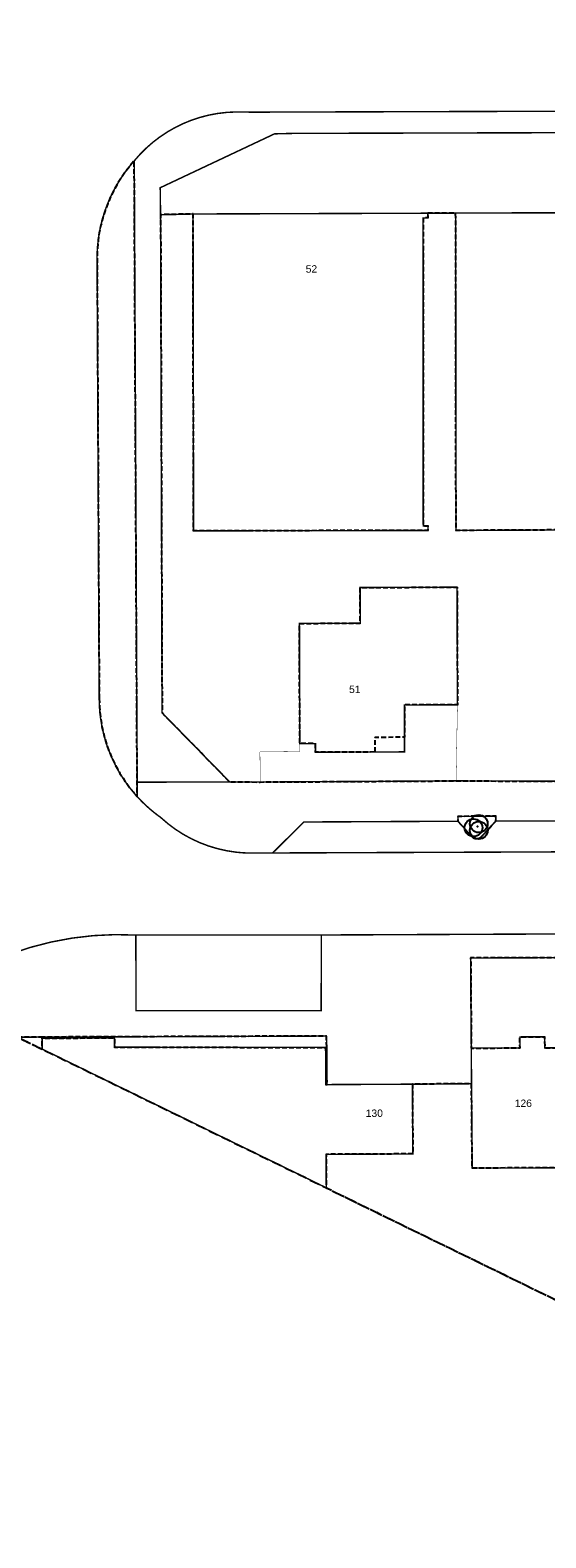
# Model space of a CAD drawing. Header units: millimetres. Extents: x -111114 to 169936, y -100721 to 166853.
# Tile 5 of 10: x 65 to 34971, y -100654 to 1515. Entities that reach past the tile are written whole.
import ezdxf

# ---------------------------------------------------------------- set-up
doc = ezdxf.new("R2010")
doc.units = ezdxf.units.MM
doc.header["$LTSCALE"] = 100
doc.linetypes.add('HIDDEN', pattern=[9.525, 6.35, -3.175])
doc.linetypes.add('HIDDEN2', pattern=[4.7625, 3.175, -1.5875])
for name, color, linetype in [('T--L9020_PAND', 1, 'Continuous'), ('T--L9033_SCHEIDING', 14, 'FENCELINE1'), ('T--L9041_ONBEGROEID', 15, 'HIDDEN2'), ('T--L9041_WEGDEEL', 8, 'Continuous'), ('T--L9042_BEPLANTING', 92, 'Continuous'), ('T--L9042_Groenvoorziening', 92, 'HIDDEN2'), ('T--T$1--_ADRES_Huisnummer', 1, 'Continuous'), ('X--T$7--_RASTERVERDELING', 8, 'HIDDEN')]:
    doc.layers.add(name, color=color, linetype=linetype)
doc.styles.get("Standard").update_dxf_attribs({"font": 'arial.ttf'})
doc.linetypes.add('FENCELINE1', pattern='A,6.35,-2.54,[133,ltypeshp.shx,S=2.54,R=0,X=-2.54,Y=0],-2.54,25.4', length=36.83)

# ---------------------------------------------------------------- blocks, each defined once
blk = doc.blocks.new('VEGETATIEOBJECT')
for centre in [(-200, -200), (0, 200), (200, -200)]:
    blk.add_circle(centre, 600)
blk.add_point((0, 0))

msp = doc.modelspace()

# ---------------------------------------------------------------- linework, layer by layer
at = {"layer": 'T--L9020_PAND', "const_width": 100, "flags": 128}
for points in [[(11090, -10942), (11124, -32415), (26994, -32390), (26994, -32070), (26673, -32071), (26662, -11210), (26982, -11210), (26982, -10890), (11090, -10942)], [(48910, -32288), (48880, -13317), (44421, -13331), (44412, -10832), (28868, -10881), (28894, -32387), (48910, -32288)], [(25406, -46404), (25399, -44213), (28988, -44202), (28963, -36232), (22404, -36253), (22411, -38673), (18291, -38686), (18317, -46836), (19376, -46832), (19380, -47412), (23398, -47400), (25408, -47393), (25406, -46404)], [(25943, -69911), (20159, -69939), (20078, -69940), (20066, -67421), (5774, -67404), (5766, -66769), (878, -66797), (881, -67537), (20108, -76934), (20101, -74665), (25966, -74636), (25943, -69911)], [(29943, -69879), (29988, -75597), (35839, -75580), (35783, -67446), (34894, -67450), (34889, -66697), (33219, -66708), (33224, -67455), (29924, -67466), (29943, -69879)]]:
    msp.add_lwpolyline(points, dxfattribs=at)
at = {"layer": 'T--L9033_SCHEIDING', "const_width": 25, "flags": 128}
for points in [[(8890, -10993), (11090, -10942)], [(8901, -13442), (8890, -10993)], [(28868, -10881), (26982, -10890)], [(8957, -32389), (8901, -13442)], [(8994, -44754), (8957, -32389)], [(8994, -44754), (13572, -49430)], [(28988, -44202), (28896, -49357)], [(18321, -47369), (18317, -46836)], [(15618, -47395), (18321, -47369)], [(15638, -49435), (15618, -47395)], [(13572, -49430), (15638, -49435)], [(28896, -49357), (35595, -49380)], [(25943, -69911), (29943, -69879)]]:
    msp.add_lwpolyline(points, dxfattribs=at)
at = {"layer": 'T--L9041_ONBEGROEID', "flags": 128}
for points in [[(88978, -45212), (85378, -45218), (85380, -46257), (83370, -46260), (83371, -47250), (79344, -47257), (79312, -46678), (78321, -46655), (78315, -46142), (78283, -43557), (78298, -38468), (82408, -38462), (82405, -36052), (83232, -36051), (83237, -32190), (74555, -32232), (74575, -36081), (68975, -36109), (68978, -37389), (68995, -44079), (65385, -44089), (65391, -46309), (63381, -46313), (63384, -47303), (59339, -47314), (59304, -46741), (58308, -46723), (58307, -46417), (58286, -38594), (62421, -38576), (62414, -36146), (62098, -36171), (62082, -32321), (68952, -32279), (68952, -32258), (68870, -13279), (64418, -13293), (64470, -31894), (64756, -31893), (64757, -32213), (48910, -32288), (28894, -32387), (28868, -10881), (26982, -10890), (26982, -11210), (26662, -11210), (26673, -32071), (26994, -32070), (26994, -32390), (11124, -32415), (11090, -10942), (8890, -10993), (8901, -13442), (8957, -32389), (8994, -44754), (13572, -49430), (15638, -49435), (28896, -49357), (35595, -49380), (48966, -49322), (55588, -49287), (68956, -49266), (69344, -49266), (76102, -49260), (88946, -49226), (93775, -49226), (95572, -45549), (95579, -43976), (96342, -43973), (98297, -39974), (98308, -38477), (99028, -38477), (100987, -34469), (100988, -32130), (94959, -32146), (92709, -32152), (88929, -32162), (88959, -37913), (92717, -37903), (92721, -39902), (88970, -39913), (88973, -41334), (88978, -45212)], [(23398, -47400), (19380, -47412), (19376, -46832), (18317, -46836), (18291, -38686), (22411, -38673), (22404, -36253), (28963, -36232), (28988, -44202), (25399, -44213), (25406, -46404), (23396, -46410), (23398, -47400)], [(35783, -67446), (41484, -67428), (47173, -67409), (52884, -67390), (58605, -67371), (64285, -67352), (70134, -67333), (70131, -61218), (64275, -61239), (58604, -61258), (52862, -61278), (47136, -61298), (41447, -61318), (35740, -61339), (29882, -61359), (29924, -67466), (33224, -67455), (33219, -66708), (34889, -66697), (34894, -67450), (35783, -67446)], [(52923, -78641), (52921, -78002), (47230, -78019), (47229, -77548), (47222, -75548), (41532, -75564), (35839, -75580), (29988, -75597), (29943, -69879), (25943, -69911), (25966, -74636), (20101, -74665), (20108, -76934), (66839, -99773), (69075, -99764), (73935, -89821), (73450, -89822), (73447, -90820), (72386, -92991), (70139, -92983), (66666, -92969), (66711, -89841), (64420, -89848), (61905, -89855), (61932, -92952), (58727, -92940), (55405, -92928), (55270, -89875), (52991, -89881), (50321, -89889), (50418, -91748), (38261, -85806), (38261, -85624), (41565, -85614), (44761, -85605), (44769, -88405), (47301, -88398), (49668, -88391), (49661, -85591), (52944, -85582), (53141, -85581), (56080, -85574), (56160, -85573), (56169, -88372), (58608, -88365), (61069, -88358), (61060, -85559), (64331, -85549), (67560, -85540), (67569, -88339), (70191, -88332), (70185, -85531), (70168, -78541), (64308, -78558), (64298, -75499), (58606, -75515), (58607, -78631), (54136, -78639), (52923, -78641)]]:
    msp.add_lwpolyline(points, dxfattribs=at)
at = {"layer": 'T--L9041_WEGDEEL', "const_width": 100, "flags": 128}
for points in [[(13956, -4029), (15181, -4041), (116003, -3745), (119434, 3276), (101135, 3225), (101094, 3225), (93735, 3198), (87880, 3176), (16473, 2913), (16017, 2884), (15565, 2955)], [(5138, -10698), (5316, -10225), (5518, -9761), (5743, -9309), (5991, -8868), (6260, -8439), (6552, -8027), (6864, -7628), (7109, -7343), (7507, -6890), (7936, -6464), (8390, -6067), (8871, -5702), (9375, -5369), (9900, -5071), (10443, -4807), (11003, -4581), (11576, -4393), (12161, -4242), (12754, -4131), (13353, -4060), (13956, -4029)], [(15181, -4041), (13956, -4029), (13353, -4060), (12754, -4131), (12161, -4242), (11576, -4393), (11003, -4581), (10443, -4807), (9900, -5071), (9375, -5369), (8871, -5702), (8390, -6067), (7936, -6464), (7507, -6890), (7109, -7343)], [(16607, -5511), (17929, -5480), (115279, -5227), (116003, -3745), (15181, -4041)], [(7109, -7343), (7307, -49445), (13572, -49430), (8994, -44754), (8957, -32389), (8901, -13442), (8890, -10993), (8867, -9164), (16607, -5511)], [(115279, -5227), (17929, -5480), (16607, -5511), (8867, -9164), (8890, -10993), (11090, -10942), (26982, -10890), (28868, -10881)], [(8902, -51838), (8656, -51658), (8418, -51470), (8183, -51275), (7956, -51073), (7734, -50864), (7520, -50649), (7312, -50426), (7053, -50130), (6806, -49824), (6571, -49508), (6349, -49182), (6140, -48849), (5945, -48506), (5764, -48157), (5494, -47562), (5263, -46951), (5073, -46326), (4925, -45689), (4820, -45045), (4757, -44395), (4736, -43742), (4597, -14284), (4593, -13763), (4616, -13242), (4667, -12724), (4745, -12209), (4850, -11699), (4981, -11195), (5138, -10698)], [(28868, -10881), (44412, -10832), (44421, -13331), (48880, -13317), (48876, -10817), (64731, -10773), (64732, -11092), (64412, -11093), (64418, -13293), (68870, -13279), (68865, -10758), (84738, -10726), (84739, -11046), (84419, -11047), (84430, -13248), (88879, -13220), (88871, -10700), (104739, -10657)], [(35595, -49380), (28896, -49357), (15638, -49435), (13572, -49430), (7307, -49445), (7312, -50426), (7520, -50649), (7734, -50864), (7956, -51073), (8183, -51275), (8418, -51470), (8656, -51658), (8902, -51838), (9381, -52252), (9887, -52631), (10418, -52974), (10973, -53279), (11547, -53545), (12138, -53769), (12743, -53951), (13361, -54091), (13986, -54187), (14115, -54201), (14244, -54213), (14373, -54224), (14503, -54232), (14632, -54239), (14761, -54244), (14891, -54247), (16478, -54243), (18590, -52144), (29025, -52093), (29024, -51763), (31589, -51751), (31590, -52082), (49066, -52049)], [(13986, -54187), (13361, -54091), (12743, -53951), (12138, -53769), (11547, -53545), (10973, -53279), (10418, -52974), (9887, -52631), (9381, -52252), (8902, -51838)], [(49066, -52049), (31590, -52082), (30669, -53078), (30648, -53103), (30627, -53127), (30603, -53150), (30577, -53171), (30551, -53190), (30524, -53207), (30494, -53223), (30464, -53236), (30435, -53247), (30402, -53256), (30371, -53263), (30339, -53267), (30305, -53270), (30273, -53269), (30241, -53267), (30209, -53262), (30177, -53256), (30145, -53247), (30115, -53236), (30085, -53223), (30055, -53207), (30028, -53191), (30002, -53171), (29977, -53150), (29953, -53127), (29931, -53103), (29911, -53078), (29025, -52093), (18590, -52144), (16478, -54243), (91463, -53956)], [(-1269, -61091), (98, -60636), (1493, -60276), (2909, -60012), (4339, -59845), (5778, -59777), (7219, -59806), (19780, -59801), (29872, -59757), (88755, -59498), (91463, -53956), (16478, -54243), (14891, -54247)], [(14891, -54247), (14761, -54244), (14632, -54239), (14503, -54232), (14373, -54224), (14244, -54213), (14115, -54201), (13986, -54187)], [(29872, -59757), (19780, -59801), (19761, -64923), (7227, -64925), (7219, -59806), (5778, -59777), (4339, -59845), (2909, -60012), (1493, -60276), (98, -60636), (-1269, -61091)], [(-781, -66725), (872, -66719), (7264, -66697), (20114, -66650), (20151, -67481), (20159, -69939), (25943, -69911), (29943, -69879), (29924, -67466), (29882, -61359), (35740, -61339), (41447, -61318), (47136, -61298), (52862, -61278), (58604, -61258), (64275, -61239), (70131, -61218), (71559, -61214), (77392, -61193), (83101, -61173), (87945, -61156), (88755, -59498), (29872, -59757)], [(7227, -64925), (19761, -64923), (19780, -59801), (7219, -59806), (7227, -64925)]]:
    msp.add_lwpolyline(points, dxfattribs=at)
at = {"layer": 'T--L9042_Groenvoorziening', "flags": 128}
for points in [[(4736, -43742), (4757, -44395), (4820, -45045), (4925, -45689), (5073, -46326), (5263, -46951), (5494, -47562), (5764, -48157), (5945, -48506), (6140, -48849), (6349, -49182), (6571, -49508), (6806, -49824), (7053, -50130), (7312, -50426), (7307, -49445), (7109, -7343), (6864, -7628), (6552, -8027), (6260, -8439), (5991, -8868), (5743, -9309), (5518, -9761), (5316, -10225), (5138, -10698), (4981, -11195), (4850, -11699), (4745, -12209), (4667, -12724), (4616, -13242), (4593, -13763), (4597, -14284), (4736, -43742)], [(29025, -52093), (29911, -53078), (29931, -53103), (29953, -53127), (29977, -53150), (30002, -53171), (30028, -53191), (30055, -53207), (30085, -53223), (30115, -53236), (30145, -53247), (30177, -53256), (30209, -53262), (30241, -53267), (30273, -53269), (30305, -53270), (30339, -53267), (30371, -53263), (30402, -53256), (30435, -53247), (30464, -53236), (30494, -53223), (30524, -53207), (30551, -53190), (30577, -53171), (30603, -53150), (30627, -53127), (30648, -53103), (30669, -53078), (31590, -52082), (31589, -51751), (29024, -51763), (29025, -52093)], [(878, -66797), (872, -66719), (-781, -66725), (881, -67537), (878, -66797)], [(7264, -66697), (872, -66719), (878, -66797), (5766, -66769), (5774, -67404), (20066, -67421), (20078, -69940), (20159, -69939), (20151, -67481), (20114, -66650), (7264, -66697)]]:
    msp.add_lwpolyline(points, dxfattribs=at)
at = {"layer": 'X--T$7--_RASTERVERDELING', "flags": 128}
msp.add_lwpolyline([(-111047, -12835), (68641, -100654), (156460, 79034), (-23228, 166853), (-111047, -12835)], dxfattribs=at)

# ---------------------------------------------------------------- block references
at = {"layer": 'T--L9042_BEPLANTING', "rotation": 333.953832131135}
msp.add_blockref('VEGETATIEOBJECT', (30343, -52440), dxfattribs=at)

# ---------------------------------------------------------------- texts
at = {"layer": 'T--T$1--_ADRES_Huisnummer'}
for s, rotation, p in [('52', 0.15383, (18717, -14917)), ('51', 0.15383, (21653, -43405)), ('126', 0.15383, (32866, -71456)), ('130', 0.25383, (22778, -72130))]:
    msp.add_text(s, height=500, rotation=rotation, dxfattribs=at).set_placement(p)

doc.saveas('drawing.dxf')
